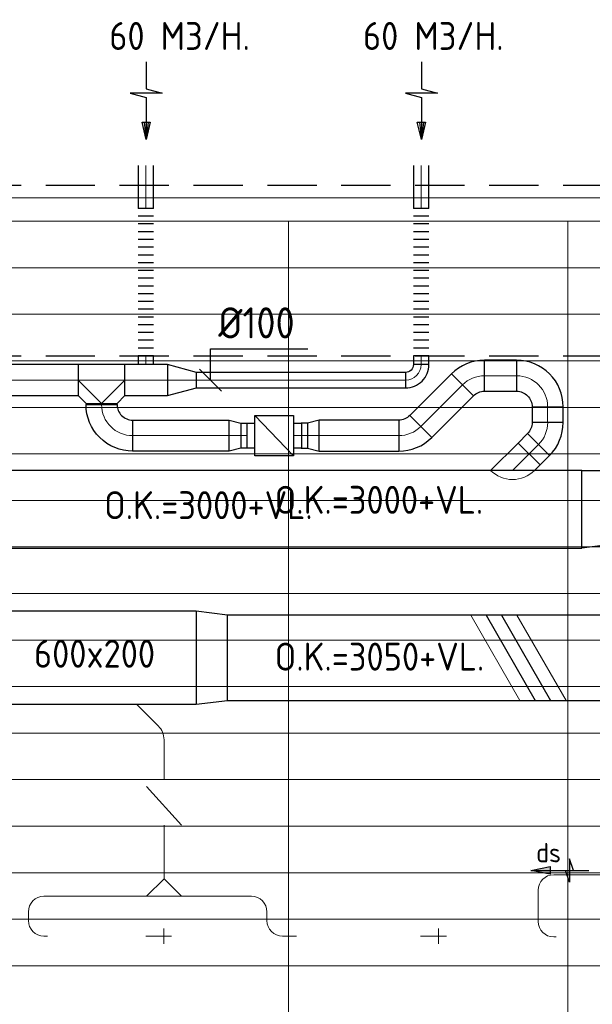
# Model space of a CAD drawing. Header units: millimetres. Extents: x -74135 to 19179, y 5032 to 51848.
# Tile 33 of 55: x -53787 to -50098, y 45501 to 51848. Entities that reach past the tile are written whole.
import ezdxf

# ---------------------------------------------------------------- set-up
doc = ezdxf.new("R2010")
doc.units = ezdxf.units.MM
doc.header["$LTSCALE"] = 50
doc.linetypes.add('HIDDEN', pattern=[9.525, 6.35, -3.175])
for name, color, linetype in [('4plfd', 254, 'Continuous'), ('WL570---_RETOUR', 100, 'Continuous'), ('WL570---_TOEVOER', 200, 'Continuous'), ('WM570---_RETOUR', 2, 'Continuous'), ('WM570---_TOEVOER', 2, 'Continuous')]:
    doc.layers.add(name, color=color, linetype=linetype)
for name, color, linetype, lineweight in [('WL570---_BESTAAND-HARTLIJN', 161, 'Continuous', 0), ('WL570---_BESTAAND-RETOUR', 140, 'Continuous', 0), ('WL570---_BESTAAND-TOEVOER', 180, 'Continuous', 0), ('WL570---_DEMONTEREN', 10, 'Continuous', 0)]:
    doc.layers.add(name, color=color, linetype=linetype, lineweight=lineweight)
doc.layers.get('WL570---_DEMONTEREN').off()
doc.styles.add('BURO-025', font='ISO96.shx', dxfattribs={"height": 125})
doc.styles.add('ISO', font='ISO', dxfattribs={"height": 162})
doc.styles.add('MAATVOERING', font='ISO')

# ---------------------------------------------------------------- blocks, each defined once
blk = doc.blocks.new('KARO')
for p, q in [((1, 0.5), (0, 0.5)), ((0, -0.5), (1, -0.5))]:
    blk.add_line(p, q)
at = {"invisible_edges": 15}
blk.add_3dface([(0, 0.5), (0, -0.5), (1, -0.5), (1, 0.5)], dxfattribs=at)
at = {"layer": 'WL570---_BESTAAND-HARTLIJN'}
blk.add_line((0, 0), (1, 0), dxfattribs=at)
blk = doc.blocks.new('FLLINE100')
blk.add_line((0, -50), (0, 50))
blk = doc.blocks.new('OEX10000100000')
at = {"rotation": 90}
for p in [(0, -50), (0, -100), (0, -150), (0, -200), (0, -250), (0, -300), (0, -350), (0, -400), (0, -450), (0, -500), (0, -550), (0, -600), (0, -650), (0, -700), (0, -750), (0, -800), (0, -850), (0, -900), (0, -950), (0, -1000)]:
    blk.add_blockref('FLLINE100', p, dxfattribs=at)
blk = doc.blocks.new('OSV20010001860G')
blk.add_lwpolyline([(0, -100), (186.6, -50), (186.6, 50), (0, 100)], close=True)
at = {"layer": 'WL570---_BESTAAND-HARTLIJN'}
blk.add_line((0, 0), (186.6, 0), dxfattribs=at)
blk = doc.blocks.new('MVLINE')
blk.add_line((35.4, -35.4), (-35.4, 35.4))
blk = doc.blocks.new('AFZPIJL')
for points in [[(0, -10), (0, -6.52), (-2.06, -5.97), (2.06, -5.97), (0, -5.41), (0, 0)], [(-0.26, -2.22), (0, 0)], [(0.26, -2.22), (0, 0)]]:
    blk.add_lwpolyline(points)
blk.add_lwpolyline([(0.52, -2.22), (-0.52, -2.22), (0, 0)], close=True)
blk = doc.blocks.new('OBO10000090H')
blk.add_lwpolyline([(50, -100, 0.414214), (-100, 50), (-100, -50, -0.414214), (-50, -100)], format="xyb", close=True)
at = {"invisible_edges": 15}
for points in [[(-91.3, -50.8), (-74, 47.7), (-100, 50), (-100, -50)], [(-82.9, -53), (-48.7, 41), (-74, 47.7), (-91.3, -50.8)], [(-75, -56.7), (-25, 29.9), (-48.7, 41), (-82.9, -53)], [(-67.9, -61.7), (-3.6, 14.9), (-25, 29.9), (-75, -56.7)], [(-61.7, -67.9), (14.9, -3.6), (-3.6, 14.9), (-67.9, -61.7)], [(-56.7, -75), (29.9, -25), (14.9, -3.6), (-61.7, -67.9)], [(-53, -82.9), (41, -48.7), (29.9, -25), (-56.7, -75)], [(-50.8, -91.3), (47.7, -74), (41, -48.7), (-53, -82.9)], [(-50, -100), (50, -100), (47.7, -74), (-50.8, -91.3)]]:
    blk.add_3dface(points, dxfattribs=at)
at = {"layer": 'WL570---_BESTAAND-HARTLIJN'}
blk.add_arc((-100, -100), 100, 0, 90, dxfattribs=at)
blk = doc.blocks.new('OTS12512512500H')
blk.add_lwpolyline([(-112.5, -62.5), (112.5, -62.5), (112.5, 62.5), (62.5, 112.5), (-62.5, 112.5), (-112.5, 62.5)], close=True)
at = {"layer": 'WL570---_BESTAAND-HARTLIJN'}
blk.add_line((-112.5, 0), (112.5, 0), dxfattribs=at)
at = {"layer": 'WL570---_BESTAAND-TOEVOER'}
blk.add_lwpolyline([(-112.5, 0), (0, 112.5), (112.5, 0)], dxfattribs=at)
blk = doc.blocks.new('OBO10000090L')
blk.add_lwpolyline([(50, 0, 0.414214), (-100, 150), (-100, 50, -0.414214), (-50, 0)], format="xyb", close=True)
at = {"invisible_edges": 15}
for points in [[(-91.3, 49.2), (-74, 147.7), (-100, 150), (-100, 50)], [(-82.9, 47), (-48.7, 141), (-74, 147.7), (-91.3, 49.2)], [(-75, 43.3), (-25, 129.9), (-48.7, 141), (-82.9, 47)], [(-67.9, 38.3), (-3.6, 114.9), (-25, 129.9), (-75, 43.3)], [(-61.7, 32.1), (14.9, 96.4), (-3.6, 114.9), (-67.9, 38.3)], [(-56.7, 25), (29.9, 75), (14.9, 96.4), (-61.7, 32.1)], [(-53, 17.1), (41, 51.3), (29.9, 75), (-56.7, 25)], [(-50.8, 8.7), (47.7, 26), (41, 51.3), (-53, 17.1)], [(-50, 0), (50, 0), (47.7, 26), (-50.8, 8.7)]]:
    blk.add_3dface(points, dxfattribs=at)
at = {"layer": 'WL570---_BESTAAND-HARTLIJN'}
blk.add_arc((-100, 0), 100, 0, 90, dxfattribs=at)
blk = doc.blocks.new('OSV1251000460G')
blk.add_lwpolyline([(0, -62.5), (46.7, -50), (46.7, 50), (0, 62.5)], close=True)
at = {"layer": 'WL570---_BESTAAND-HARTLIJN'}
blk.add_line((0, 0), (46.7, 0), dxfattribs=at)
blk = doc.blocks.new('OBO10000090ZE')
blk.add_lwpolyline([(-50, 0), (50, 0), (50, 100, 1), (-50, 100)], format="xyb", close=True)
at = {"layer": 'WL570---_BESTAAND-HARTLIJN'}
for points in [[(0, 0), (0, 150)], [(-50, 100), (50, 100)]]:
    blk.add_lwpolyline(points, dxfattribs=at)
blk = doc.blocks.new('VBX1251250012525000')
blk.add_lwpolyline([(50, -112.5), (300, -112.5), (300, 112.5), (50, 112.5)], close=True)
for points in [[(50, 62.5), (0, 62.5), (0, -62.5), (50, -62.5)], [(300, -62.5), (350, -62.5), (350, 62.5), (300, 62.5)]]:
    blk.add_lwpolyline(points)
at = {"layer": 'WL570---_BESTAAND-HARTLIJN'}
blk.add_line((300, 0), (350, 0), dxfattribs=at)
at = {"layer": 'WL570---_BESTAAND-TOEVOER'}
blk.add_line((50, -112.5), (300, 112.5), dxfattribs=at)
blk = doc.blocks.new('OBO12500045H')
blk.add_lwpolyline([(62.5, -51.8, 0.198912), (7.6, 80.8), (-80.8, -7.6, -0.198912), (-62.5, -51.8)], format="xyb", close=True)
at = {"invisible_edges": 15}
for points in [[(-77.1, -11.6), (18.6, 68.7), (7.6, 80.8), (-80.8, -7.6)], [(-73.8, -15.9), (28.6, 55.8), (18.6, 68.7), (-77.1, -11.6)], [(-70.9, -20.5), (37.4, 42), (28.6, 55.8), (-73.8, -15.9)], [(-68.4, -25.4), (44.9, 27.5), (37.4, 42), (-70.9, -20.5)], [(-66.3, -30.4), (51.2, 12.4), (44.9, 27.5), (-68.4, -25.4)], [(-64.6, -35.6), (56.1, -3.2), (51.2, 12.4), (-66.3, -30.4)], [(-63.4, -40.9), (59.7, -19.2), (56.1, -3.2), (-64.6, -35.6)], [(-62.7, -46.3), (61.8, -35.4), (59.7, -19.2), (-63.4, -40.9)], [(-62.5, -51.8), (62.5, -51.8), (61.8, -35.4), (-62.7, -46.3)]]:
    blk.add_3dface(points, dxfattribs=at)
at = {"layer": 'WL570---_BESTAAND-HARTLIJN'}
blk.add_arc((-125, -51.8), 125, 0, 45, dxfattribs=at)
blk = doc.blocks.new('OAF12500045L')
blk.add_line((-138.4, 0), (138.4, 0))
blk.add_lwpolyline([(-88.4, 0), (-123.7, 35.4), (-35.4, 123.7), (88.4, 0)])
at = {"layer": 'WL570---_BESTAAND-HARTLIJN'}
blk.add_line((-79.5, 79.5), (0, 0), dxfattribs=at)
blk = doc.blocks.new('KARH')
for p, q in [((1, 0.5), (0, 0.5)), ((0, -0.5), (1, -0.5))]:
    blk.add_line(p, q)
at = {"invisible_edges": 15}
blk.add_3dface([(0, 0.5), (0, -0.5), (1, -0.5), (1, 0.5)], dxfattribs=at)
blk = doc.blocks.new('VV260020055020002000G')
blk.add_lwpolyline([(0, -300), (200, -275), (200, 275), (0, 300)], close=True)
at = {"invisible_edges": 15}
blk.add_3dface([(0, -300), (200, -275), (200, 275), (0, 300)], dxfattribs=at)
blk = doc.blocks.new('OZA2500200045R')
blk.add_lwpolyline([(141.4, 0), (176.8, 35.4), (35.4, 176.8), (-141.4, 0)])
at = {"layer": 'WL570---_BESTAAND-HARTLIJN'}
blk.add_line((0, 0), (106.1, 106.1), dxfattribs=at)
at = {"layer": 'WL570---_BESTAAND-RETOUR'}
blk.add_arc((0, 141.4), 200, 225, 315, dxfattribs=at)
blk = doc.blocks.new('OBO20000045H')
blk.add_lwpolyline([(100, -82.8, 0.198912), (12.1, 129.3), (-129.3, -12.1, -0.198912), (-100, -82.8)], format="xyb", close=True)
at = {"invisible_edges": 15}
for points in [[(-123.4, -18.6), (29.8, 110), (12.1, 129.3), (-129.3, -12.1)], [(-118.1, -25.5), (45.7, 89.2), (29.8, 110), (-123.4, -18.6)], [(-113.4, -32.8), (59.8, 67.2), (45.7, 89.2), (-118.1, -25.5)], [(-109.4, -40.6), (71.9, 43.9), (59.8, 67.2), (-113.4, -32.8)], [(-106, -48.6), (81.9, 19.8), (71.9, 43.9), (-109.4, -40.6)], [(-103.4, -57), (89.8, -5.2), (81.9, 19.8), (-106, -48.6)], [(-101.5, -65.5), (95.4, -30.7), (89.8, -5.2), (-103.4, -57)], [(-100.4, -74.1), (98.9, -56.7), (95.4, -30.7), (-101.5, -65.5)], [(-100, -82.8), (100, -82.8), (98.9, -56.7), (-100.4, -74.1)]]:
    blk.add_3dface(points, dxfattribs=at)
at = {"layer": 'WL570---_BESTAAND-HARTLIJN'}
blk.add_arc((-200, -82.8), 200, 0, 45, dxfattribs=at)
blk = doc.blocks.new('OBO20000090H')
blk.add_lwpolyline([(100, -200, 0.414214), (-200, 100), (-200, -100, -0.414214), (-100, -200)], format="xyb", close=True)
at = {"invisible_edges": 15}
for points in [[(-182.6, -101.5), (-147.9, 95.4), (-200, 100), (-200, -100)], [(-165.8, -106), (-97.4, 81.9), (-147.9, 95.4), (-182.6, -101.5)], [(-150, -113.4), (-50, 59.8), (-97.4, 81.9), (-165.8, -106)], [(-135.7, -123.4), (-7.2, 29.8), (-50, 59.8), (-150, -113.4)], [(-123.4, -135.7), (29.8, -7.2), (-7.2, 29.8), (-135.7, -123.4)], [(-113.4, -150), (59.8, -50), (29.8, -7.2), (-123.4, -135.7)], [(-106, -165.8), (81.9, -97.4), (59.8, -50), (-113.4, -150)], [(-101.5, -182.6), (95.4, -147.9), (81.9, -97.4), (-106, -165.8)], [(-100, -200), (100, -200), (95.4, -147.9), (-101.5, -182.6)]]:
    blk.add_3dface(points, dxfattribs=at)
at = {"layer": 'WL570---_BESTAAND-HARTLIJN'}
blk.add_arc((-200, -200), 200, 0, 90, dxfattribs=at)
blk = doc.blocks.new('VV150020045020004000RG')
blk.add_lwpolyline([(0, 250), (400, 250), (400, -200), (0, -250)], close=True)
at = {"invisible_edges": 15}
blk.add_3dface([(0, 250), (400, 250), (400, -200), (0, -250)], dxfattribs=at)
blk = doc.blocks.new('OTS20020020000H')
blk.add_lwpolyline([(-150, -100), (150, -100), (150, 100), (100, 150), (-100, 150), (-150, 100)], close=True)
at = {"layer": 'WL570---_BESTAAND-HARTLIJN'}
blk.add_line((-150, 0), (150, 0), dxfattribs=at)
at = {"layer": 'WL570---_BESTAAND-RETOUR'}
blk.add_lwpolyline([(-150, 0), (0, 150), (150, 0)], dxfattribs=at)
blk = doc.blocks.new('OSV2001600740G')
blk.add_lwpolyline([(0, -100), (74.6, -80), (74.6, 80), (0, 100)], close=True)
at = {"layer": 'WL570---_BESTAAND-HARTLIJN'}
blk.add_line((0, 0), (74.6, 0), dxfattribs=at)
blk = doc.blocks.new('VBX1601600016025000')
blk.add_lwpolyline([(50, -130), (300, -130), (300, 130), (50, 130)], close=True)
for points in [[(50, 80), (0, 80), (0, -80), (50, -80)], [(300, -80), (350, -80), (350, 80), (300, 80)]]:
    blk.add_lwpolyline(points)
at = {"layer": 'WL570---_BESTAAND-HARTLIJN'}
blk.add_line((300, 0), (350, 0), dxfattribs=at)
at = {"layer": 'WL570---_BESTAAND-TOEVOER'}
blk.add_line((50, -130), (300, 130), dxfattribs=at)
blk = doc.blocks.new('UISO')
for p, q in [((0, 0.18), (1, 0.757)), ((0, 0), (1, 0.577))]:
    blk.add_line(p, q)
at = {"layer": 'WL570---_BESTAAND-TOEVOER'}
for p, q in [((0, 0.36), (1, 0.937)), ((0, -0.18), (1, 0.397))]:
    blk.add_line(p, q, dxfattribs=at)
blk = doc.blocks.new('Groep-47')
at = {"color": 8, "linetype": 'Continuous', "lineweight": 13}
for p, q in [((-73154.9, 49899.1), (-11882.7, 49899.1)), ((-73154.9, 49599.1), (-11882.7, 49599.1)), ((-73154.9, 49299.1), (-11882.7, 49299.1)), ((-73154.9, 48999.1), (-11882.7, 48999.1)), ((-73154.9, 48699.1), (-11882.7, 48699.1)), ((-73154.9, 48399.1), (-11882.7, 48399.1)), ((-73154.9, 48399.1), (-11882.7, 48399.1)), ((-73154.9, 48099.1), (-11882.7, 48099.1)), ((-73154.9, 47799.1), (-11882.7, 47799.1)), ((-73154.9, 47499.1), (-11882.7, 47499.1)), ((-73154.9, 47199.1), (-11882.7, 47199.1)), ((-73154.9, 46899.1), (-11882.7, 46899.1)), ((-73154.9, 46599.1), (-11882.7, 46599.1)), ((-73154.9, 46299.1), (-11882.7, 46299.1)), ((-73154.9, 45999.1), (-11882.7, 45999.1)), ((-73154.9, 45699.1), (-11882.7, 45699.1)), ((-73154.9, 45399.1), (-11882.7, 45399.1))]:
    blk.add_line(p, q, dxfattribs=at)
blk = doc.blocks.new('Groep-53')
at = {"color": 8, "linetype": 'Continuous', "lineweight": 13}
for p, q in [((-73304.9, 50349.1), (-4004.9, 50349.1)), ((-73154.9, 50199.1), (-4154.9, 50199.1)), ((-11854.9, 50199.1), (-65654.9, 50199.1)), ((-53054.9, 50199.1), (-53054.9, 42999.1)), ((-51254.9, 50199.1), (-51254.9, 42999.1)), ((-51254.9, 50199.1), (-51254.9, 42999.1))]:
    blk.add_line(p, q, dxfattribs=at)
at = {"color": 8}
blk.add_blockref('Groep-47', (0, 0), dxfattribs=at)
blk = doc.blocks.new('Block plafond 4e verd')
at = {"layer": '4plfd'}
blk.add_blockref('Groep-53', (73304.912, -19149.14), dxfattribs=at)
blk = doc.blocks.new('LU-PIJL6')
at = {"color": 0, "linetype": 'Continuous'}
for p, q in [((-5, -1.5), (-5, 1.5)), ((-5, 1.5), (-4.5, 0)), ((0, 0), (-7.5, 0)), ((-5.5, 0), (-5, -1.5)), ((-2.5, -0.5), (-2.5, 0.5)), ((-2.5, 0.5), (0, 0)), ((0, 0), (-2.5, -0.5))]:
    blk.add_line(p, q, dxfattribs=at)
blk.add_solid([(-2.5, 0.5), (-2.5, -0.5), (0, 0)], dxfattribs=at)

msp = doc.modelspace()

# ---------------------------------------------------------------- linework, layer by layer
at = {"color": 2, "linetype": 'HIDDEN'}
for p, q in [((-72193.5, 50780.2), (-3105.2, 50780.2)), ((-72193.5, 49680.2), (-3105.2, 49680.2))]:
    msp.add_line(p, q, dxfattribs=at)
at = {"layer": 'WM570---_RETOUR'}
msp.add_lwpolyline([(-52557.2, 49524.3), (-52557.2, 49726.9), (-51931, 49726.9)], dxfattribs=at)

# ---------------------------------------------------------------- block references
at = {"layer": 'WL570---_BESTAAND-RETOUR', "xscale": 8.033562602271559, "yscale": 200, "zscale": 200, "rotation": 90}
msp.add_blockref('KARO', (-53259.5, 49366.3), dxfattribs=at)
at = {"layer": 'WL570---_DEMONTEREN'}
for name, p, rotation in [('OAF12500045L', (-53033.9, 47434.7), 180.000000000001), ('VBX1251250012525000', (-52857.2, 46954.4), 270.000000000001), ('OBO10000090H', (-50446.3, 46336), 90.00000000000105), ('OBO10000090H', (-53730.9, 46196.7), 90.00000000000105)]:
    msp.add_blockref(name, p, dxfattribs=dict(at, rotation=rotation))
for p, xscale, yscale, zscale, rotation in [((-52954.4, 47355.2), 85.66686048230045, 125, 125, 314.9999999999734), ((-52857.2, 46954.4), 251.853747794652, 125, 125, 90.00000000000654), ((-52857.2, 46604.4), 295.1427838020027, 125, 125, 270), ((-48456.9, 46336), 1889.413689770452, 100, 100, 180), ((-52293.8, 46196.7), 356.5983112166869, 100, 100, 180.000000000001), ((-50446.3, 46035), 201.0308842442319, 100, 100, 90), ((-53730.9, 46040.3), 56.45693985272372, 100, 100, 90.00000000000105), ((-52193.8, 46096.7), 56.45693985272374, 100, 100, 270.000000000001), ((-52003.1, 45940.4), 90.43692295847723, 100, 100, 180.000000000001)]:
    msp.add_blockref('KARO', p, dxfattribs=dict(at, xscale=xscale, yscale=yscale, zscale=zscale, rotation=rotation))
for name, p in [('OBO12500045H', (-52857.2, 47258)), ('OTS12512512500H', (-52857.2, 46196.7)), ('OSV1251000460G', (-52697, 46196.7)), ('OBO10000090H', (-52193.8, 46196.7))]:
    msp.add_blockref(name, p, dxfattribs=at)
for p, xscale, yscale, zscale in [((-53630.9, 46196.7), 566.8356749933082, 100, 100), ((-52969.7, 46196.7), -47.6584454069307, 125, 125), ((-52744.7, 46196.7), 47.6584454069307, 125, 125), ((-53630.6, 45940.4), 22.48026519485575, 100, 100), ((-52958.9, 45940.4), -16.03765465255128, 100, 100), ((-51187.8, 45940.4), -16.03765465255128, 100, 100), ((-50330.1, 45935), -16.2227493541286, 100, 100)]:
    msp.add_blockref('KARO', p, dxfattribs=dict(at, xscale=xscale, yscale=yscale, zscale=zscale))
at = {"layer": 'WL570---_DEMONTEREN', "xscale": -1}
msp.add_blockref('OSV1251000460G', (-53017.4, 46196.7), dxfattribs=at)
for name, p, rotation in [('OBO10000090L', (-53630.9, 45940.4), 90.00000000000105), ('OBO10000090L', (-52093.8, 45940.4), 90.00000000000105), ('OBO10000090L', (-50346.3, 45935), 90.00000000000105), ('OBO10000090ZE', (-52958.9, 45940.4), 270.000000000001), ('OBO10000090ZE', (-51187.8, 45940.4), 270.000000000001)]:
    msp.add_blockref(name, p, dxfattribs=dict(at, rotation=rotation))
at = {"layer": 'WL570---_RETOUR'}
for name, p, xscale, yscale, zscale, rotation in [('AFZPIJL', (-52972.8, 51076.3), 50, 50, 50, 180.000000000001), ('AFZPIJL', (-51199.1, 51076.3), 50, 50, 50, 180.000000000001), ('KARO', (-52974, 50631.5), 275.9456809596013, 100, 100, 90.00000000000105), ('KARO', (-51200.3, 50631.5), 275.9456809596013, 100, 100, 90.00000000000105), ('KARO', (-52974, 49680.9), 56.29579252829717, 100, 100, 270.000000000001), ('KARO', (-51200.3, 49680.9), 56.55323533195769, 100, 100, 270.000000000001), ('KARO', (-52834.9, 49524.3), 275.2482312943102, 200, 200, 180.000000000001), ('KARO', (-51300.3, 49524.3), 1348.069124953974, 100, 100, 180.000000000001), ('KARO', (-51203.3, 49224.9), 380.6080427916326, 200, 200, 44.99999999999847), ('KARO', (-50385.2, 49352.6), 101.5058830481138, 200, 200, 270), ('KARO', (-53059.4, 49166.3), -622.0802183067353, 200, 200, 180), ('KARO', (-52362.5, 49166.3), -41.65426006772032, 160, 160, 180), ('KARO', (-51932, 49166.3), 41.65426006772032, 160, 160, 180), ('KARO', (-50505.2, 49048.2), 86.90623613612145, 200, 200, 45), ('LU-PIJL6', (-50494.5, 46363.9), 50, 50, 50, 180)]:
    msp.add_blockref(name, p, dxfattribs=dict(at, xscale=xscale, yscale=yscale, zscale=zscale, rotation=rotation))
for name, p in [('Block plafond 4e verd', (-72306, 19498.9)), ('OEX10000100000', (-52974, 50680.9)), ('OEX10000100000', (-51200.3, 50680.9)), ('OBO20000090H', (-50385.2, 49552.6)), ('OSV20010001860G', (-52834.9, 49524.3)), ('OZA2500200045R', (-50611.3, 48942.1)), ('VV150020045020004000RG', (-50165.8, 48692.1))]:
    msp.add_blockref(name, p, dxfattribs=at)
for name, p, rotation in [('OBO20000045H', (-50875.6, 49552.6), 90), ('OTS20020020000H', (-53259.5, 49524.3), 180), ('OBO10000090H', (-51200.3, 49524.3), 270.000000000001), ('OBO20000045H', (-50385.2, 49168.2), 315.0000000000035), ('OSV2001600740G', (-51857.3, 49166.3), 180), ('OBO20000045H', (-51261.9, 49166.3), 270)]:
    msp.add_blockref(name, p, dxfattribs=dict(at, rotation=rotation))
at = {"layer": 'WL570---_RETOUR', "zscale": 200}
for name, p, xscale, yscale in [('KARO', (-50792.8, 49552.6), 207.5368296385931, 200), ('KARO', (-54886.7, 49524.3), 1476.238544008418, 200), ('KARO', (-51857.3, 49166.3), 512.6176761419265, 200), ('KARH', (-54895.8, 48692.1), 4729.977126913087, 500)]:
    msp.add_blockref(name, p, dxfattribs=dict(at, xscale=xscale, yscale=yscale))
at = {"layer": 'WL570---_RETOUR', "xscale": -1}
for name, p, rotation in [('OBO20000090H', (-53259.5, 49166.3), 90), ('OSV2001600740G', (-52437.2, 49166.3), 180), ('VBX1601600016025000', (-52322.3, 49166.3), 180)]:
    msp.add_blockref(name, p, dxfattribs=dict(at, rotation=rotation))
at = {"layer": 'WL570---_TOEVOER'}
for name, p, xscale, yscale, zscale, rotation in [('KARH', (-52649, 47734.7), 1346.855777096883, 600, 200, 180), ('UISO', (-50782.3, 48009.7), 550, 550, 550, 270)]:
    msp.add_blockref(name, p, dxfattribs=dict(at, xscale=xscale, yscale=yscale, zscale=zscale, rotation=rotation))
msp.add_blockref('VV260020055020002000G', (-52649, 47734.7), dxfattribs=at)
at = {"layer": 'WL570---_TOEVOER', "xscale": 4841.412419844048, "yscale": 550, "zscale": 200}
msp.add_blockref('KARH', (-52449, 47734.7), dxfattribs=at)
at = {"layer": 'WM570---_RETOUR', "xscale": 2, "yscale": 2, "zscale": 2}
msp.add_blockref('MVLINE', (-52557.2, 49524.3), dxfattribs=at)

# ---------------------------------------------------------------- texts
at = {"layer": 'WM570---_RETOUR'}
for s, height, style, p in [('60 M3/H.', 180, 'MAATVOERING', (-53210, 51652.8)), ('60 M3/H.', 180, 'MAATVOERING', (-51575.4, 51652.8)), ('%%c200', 200, 'MAATVOERING', (-54412.4, 49857.6)), ('%%c100', 200, 'MAATVOERING', (-52507.2, 49793.5)), ('O.K.=3000+VL.', 180, 'ISO', (-53243, 48628.2)), ('O.K.=3000+VL.', 180, 'ISO', (-52144.2, 48662.5))]:
    msp.add_text(s, height=height, dxfattribs=dict(at, style=style)).set_placement(p)
at = {"layer": 'WM570---_TOEVOER'}
for s, style, p in [('600x200', 'MAATVOERING', (-53695.3, 47670.5)), ('O.K.=3050+VL.', 'ISO', (-52144.2, 47651.8))]:
    msp.add_text(s, height=180, dxfattribs=dict(at, style=style)).set_placement(p)
at = {"layer": 'WM570---_TOEVOER', "lineweight": 0, "style": 'BURO-025'}
msp.add_text('ds', height=125, dxfattribs=at).set_placement((-50459.1, 46415.8))

doc.saveas('drawing.dxf')
